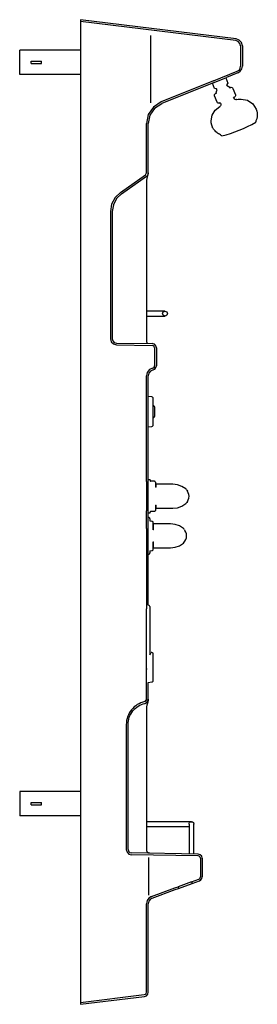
# Model space of a CAD drawing. Header units: millimetres. Extents: x 0.05 to 0.44, y 0 to 1.62.
import ezdxf

# ---------------------------------------------------------------- set-up
doc = ezdxf.new("R2010")
doc.units = ezdxf.units.MM
doc.layers.add('BLOCKS', color=3, linetype='Continuous')

msp = doc.modelspace()

# ---------------------------------------------------------------- linework, layer by layer
at = {"layer": 'BLOCKS'}
for p, q in [((0.1522, 1.57), (0.0522, 1.57)), ((0.0522, 1.53), (0.0522, 1.57)), ((0.071, 1.548), (0.071, 1.552)), ((0.071, 1.552), (0.088, 1.552)), ((0.071, 1.548), (0.088, 1.548)), ((0.088, 1.548), (0.088, 1.552)), ((0.1522, 1.53), (0.0522, 1.53)), ((0.0522, 0.35), (0.0522, 0.31)), ((0.1522, 0.35), (0.0522, 0.35)), ((0.071, 0.328), (0.071, 0.332)), ((0.071, 0.332), (0.088, 0.332)), ((0.071, 0.328), (0.088, 0.328)), ((0.088, 0.328), (0.088, 0.332)), ((0.1522, 0.31), (0.0522, 0.31))]:
    msp.add_line(p, q, dxfattribs=at)
at = {"layer": 'BLOCKS', "linetype": 'Continuous'}
for p, q in [((0.3714, 1.5198), (0.4102, 1.5355)), ((0.3725, 1.517), (0.3926, 1.5252)), ((0.3746, 1.4987), (0.376, 1.4993)), ((0.3275, 0.8462), (0.3282, 0.8446)), ((0.3282, 0.8273), (0.3275, 0.8258)), ((0.2667, 0.8088), (0.2667, 0.8098)), ((0.3235, 0.781), (0.3242, 0.7795)), ((0.3215, 0.7588), (0.3242, 0.7622)), ((0.2608, 0.7587), (0.2608, 0.651)), ((0.2665, 0.7461), (0.2665, 0.743)), ((0.2608, 0.5523), (0.2608, 0.651)), ((0.2608, 0.5019), (0.2608, 0.5523)), ((0.3138, 0.1907), (0.3361, 0.1988))]:
    msp.add_line(p, q, dxfattribs=at)
for points in [[(0.1522, 1.6202), (0.1522, 1.6172)], [(0.4083, 1.5887), (0.1522, 1.6202)], [(0.1522, 1.6172), (0.1522, 1.6083)], [(0.408, 1.5858), (0.1522, 1.6172)], [(0.1522, 1.6083), (0.1522, 0.0045)], [(0.2682, 1.4836), (0.2682, 1.5942)], [(0.4187, 1.577), (0.4173, 1.5825), (0.4136, 1.5867), (0.4083, 1.5887)], [(0.4187, 1.577), (0.4173, 1.5825), (0.4136, 1.5867), (0.4083, 1.5887)], [(0.4158, 1.577), (0.4147, 1.5811), (0.4119, 1.5843), (0.4079, 1.5858)], [(0.4158, 1.577), (0.4147, 1.5811), (0.4119, 1.5843), (0.4079, 1.5858)], [(0.4158, 1.577), (0.4158, 1.5437)], [(0.4187, 1.577), (0.4187, 1.5437)], [(0.4102, 1.5355), (0.4131, 1.5374), (0.4151, 1.5403), (0.4158, 1.5437)], [(0.4102, 1.5355), (0.4131, 1.5374), (0.4151, 1.5403), (0.4158, 1.5437)], [(0.4113, 1.5327), (0.4152, 1.5353), (0.4178, 1.5391), (0.4187, 1.5437)], [(0.4113, 1.5327), (0.4152, 1.5353), (0.4178, 1.5391), (0.4187, 1.5437)], [(0.3913, 1.5246), (0.3948, 1.5159), (0.3928, 1.513), (0.3936, 1.5112), (0.3953, 1.5106), (0.3969, 1.5096), (0.398, 1.5081), (0.3993, 1.5087)], [(0.4113, 1.5327), (0.3926, 1.5252)], [(0.3714, 1.5198), (0.2849, 1.4848)], [(0.3725, 1.517), (0.286, 1.4821)], [(0.3758, 1.5009), (0.3759, 1.5022), (0.3764, 1.5034), (0.3771, 1.5045), (0.3763, 1.5063), (0.3729, 1.5071), (0.3693, 1.5158)], [(0.3936, 1.5111), (0.3953, 1.5106), (0.3969, 1.5096), (0.398, 1.5081)], [(0.3993, 1.5087), (0.3997, 1.5088), (0.4001, 1.5089), (0.4004, 1.5089)], [(0.3993, 1.5087), (0.3997, 1.5088), (0.4001, 1.5089), (0.4004, 1.5089)], [(0.4004, 1.5089), (0.4016, 1.5087), (0.4025, 1.508), (0.4032, 1.5071)], [(0.4004, 1.5089), (0.4016, 1.5087), (0.4025, 1.508), (0.4032, 1.5071)], [(0.4032, 1.5071), (0.4074, 1.4965)], [(0.3728, 1.496), (0.373, 1.4971), (0.3737, 1.4981), (0.3746, 1.4987)], [(0.3728, 1.496), (0.373, 1.4971), (0.3737, 1.4981), (0.3746, 1.4987)], [(0.373, 1.4949), (0.3729, 1.4952), (0.3728, 1.4956), (0.3728, 1.496)], [(0.373, 1.4949), (0.3729, 1.4952), (0.3728, 1.4956), (0.3728, 1.496)], [(0.3772, 1.4843), (0.373, 1.4949)], [(0.3758, 1.5009), (0.3759, 1.5022), (0.3764, 1.5034), (0.3771, 1.5045)], [(0.376, 1.4993), (0.3759, 1.4998), (0.3758, 1.5003), (0.3758, 1.5009)], [(0.376, 1.4993), (0.3759, 1.4998), (0.3758, 1.5003), (0.3758, 1.5009)], [(0.405, 1.4908), (0.4042, 1.4926), (0.4061, 1.4933)], [(0.4083, 1.4885), (0.4069, 1.4888), (0.4058, 1.4896), (0.405, 1.4908)], [(0.4076, 1.4956), (0.4074, 1.4947), (0.4069, 1.4939), (0.4061, 1.4933)], [(0.4076, 1.4956), (0.4074, 1.4947), (0.4069, 1.4939), (0.4061, 1.4933)], [(0.4074, 1.4965), (0.4075, 1.4963), (0.4076, 1.4959), (0.4076, 1.4956)], [(0.4074, 1.4965), (0.4075, 1.4963), (0.4076, 1.4959), (0.4076, 1.4956)], [(0.2849, 1.4848), (0.2722, 1.4764), (0.2638, 1.464), (0.2608, 1.4491)], [(0.2849, 1.4848), (0.2722, 1.4764), (0.2638, 1.464), (0.2608, 1.4491)], [(0.286, 1.482), (0.2743, 1.4743), (0.2666, 1.4629), (0.2638, 1.4491)], [(0.286, 1.482), (0.2743, 1.4743), (0.2666, 1.4629), (0.2638, 1.4491)], [(0.3673, 1.4537), (0.369, 1.4632), (0.3739, 1.4714), (0.3814, 1.4774)], [(0.3673, 1.4537), (0.369, 1.4632), (0.3739, 1.4714), (0.3814, 1.4774)], [(0.3795, 1.4828), (0.3786, 1.483), (0.3778, 1.4835), (0.3772, 1.4843)], [(0.3795, 1.4828), (0.3786, 1.483), (0.3778, 1.4835), (0.3772, 1.4843)], [(0.3805, 1.483), (0.3802, 1.4829), (0.3798, 1.4828), (0.3795, 1.4828)], [(0.3805, 1.483), (0.3802, 1.4829), (0.3798, 1.4828), (0.3795, 1.4828)], [(0.3805, 1.483), (0.3823, 1.4837), (0.383, 1.4819)], [(0.3833, 1.4805), (0.3831, 1.4793), (0.3824, 1.4782), (0.3814, 1.4774)], [(0.383, 1.4819), (0.3832, 1.4815), (0.3833, 1.481), (0.3833, 1.4805)], [(0.4093, 1.4886), (0.409, 1.4886), (0.4086, 1.4885), (0.4083, 1.4885)], [(0.4093, 1.4886), (0.409, 1.4886), (0.4086, 1.4885), (0.4083, 1.4885)], [(0.4093, 1.4886), (0.4116, 1.4892), (0.4141, 1.4895), (0.4165, 1.4896)], [(0.4165, 1.4896), (0.427, 1.4875), (0.4358, 1.4816), (0.4416, 1.4727)], [(0.4165, 1.4896), (0.427, 1.4875), (0.4358, 1.4816), (0.4416, 1.4727)], [(0.4432, 1.4641), (0.443, 1.4607), (0.4422, 1.4573), (0.4406, 1.454)], [(0.4416, 1.4727), (0.4425, 1.4697), (0.443, 1.4669), (0.4432, 1.4641)], [(0.2608, 1.3681), (0.2608, 1.4491)], [(0.2638, 1.3681), (0.2638, 1.4491)], [(0.3693, 1.4435), (0.3682, 1.4467), (0.3675, 1.4502), (0.3673, 1.4537)], [(0.3693, 1.4435), (0.3682, 1.4467), (0.3675, 1.4502), (0.3673, 1.4537)], [(0.3699, 1.442), (0.3697, 1.4424), (0.3695, 1.4429), (0.3693, 1.4435)], [(0.3829, 1.4308), (0.3809, 1.4317), (0.3793, 1.4325), (0.3778, 1.4335), (0.3764, 1.4346), (0.375, 1.4358), (0.3737, 1.4372), (0.3725, 1.4387), (0.3714, 1.44), (0.3699, 1.442)], [(0.4407, 1.4531), (0.4407, 1.4527), (0.4406, 1.4523), (0.4404, 1.4518)], [(0.4407, 1.4531), (0.4407, 1.4527), (0.4406, 1.4523), (0.4404, 1.4518)], [(0.4404, 1.4518), (0.4406, 1.4514)], [(0.4406, 1.454), (0.4407, 1.4538), (0.4407, 1.4534), (0.4407, 1.4531)], [(0.4406, 1.454), (0.4407, 1.4538), (0.4407, 1.4534), (0.4407, 1.4531)], [(0.3846, 1.4293), (0.3839, 1.4296), (0.3833, 1.4301), (0.3829, 1.4308)], [(0.3846, 1.4293), (0.3839, 1.4296), (0.3833, 1.4301), (0.3829, 1.4308)], [(0.3848, 1.4288), (0.3846, 1.4293)], [(0.218, 1.3361), (0.2591, 1.3649)], [(0.2197, 1.3337), (0.2608, 1.3625)], [(0.2591, 1.3649), (0.26, 1.3658), (0.2606, 1.3669), (0.2608, 1.3681)], [(0.2591, 1.3649), (0.26, 1.3658), (0.2606, 1.3669), (0.2608, 1.3681)], [(0.2608, 1.3625), (0.2624, 1.364), (0.2634, 1.3659), (0.2638, 1.3681)], [(0.2608, 1.3625), (0.2624, 1.364), (0.2634, 1.3659), (0.2638, 1.3681)], [(0.2613, 1.3507), (0.2613, 1.3509), (0.2613, 1.3519), (0.2613, 1.353), (0.2614, 1.3541), (0.2615, 1.3551), (0.2616, 1.3562), (0.2617, 1.3572), (0.2619, 1.3582), (0.262, 1.3592), (0.2622, 1.3601), (0.2624, 1.361), (0.2626, 1.3618), (0.2627, 1.3624), (0.2629, 1.363), (0.2631, 1.3635), (0.2632, 1.3639), (0.2633, 1.3641)], [(0.2633, 1.3641), (0.2635, 1.3649), (0.2637, 1.3657), (0.2638, 1.3666)], [(0.2633, 1.3641), (0.2635, 1.3649), (0.2637, 1.3657), (0.2638, 1.3666)], [(0.2638, 1.3681), (0.2638, 1.3665)], [(0.2613, 1.0943), (0.2613, 1.3507)], [(0.218, 1.3361), (0.2092, 1.3276), (0.2035, 1.3167), (0.2016, 1.3046)], [(0.218, 1.3361), (0.2092, 1.3276), (0.2035, 1.3167), (0.2016, 1.3046)], [(0.2197, 1.3337), (0.2115, 1.3258), (0.2064, 1.3158), (0.2045, 1.3046)], [(0.2197, 1.3337), (0.2115, 1.3258), (0.2064, 1.3158), (0.2045, 1.3046)], [(0.2016, 1.3046), (0.2016, 1.095)], [(0.2045, 1.3046), (0.2045, 1.095)], [(0.2913, 1.1404), (0.2613, 1.1404)], [(0.2613, 1.1325), (0.2913, 1.1325)], [(0.2016, 1.095), (0.2029, 1.0901), (0.2064, 1.0866), (0.2113, 1.0852)], [(0.2016, 1.095), (0.2029, 1.0901), (0.2064, 1.0866), (0.2113, 1.0852)], [(0.2045, 1.095), (0.2055, 1.0916), (0.2079, 1.0891), (0.2113, 1.0881)], [(0.2045, 1.095), (0.2055, 1.0916), (0.2079, 1.0891), (0.2113, 1.0881)], [(0.2113, 1.0881), (0.2704, 1.0871)], [(0.2622, 1.0872), (0.2621, 1.0876), (0.2619, 1.0882), (0.2618, 1.0888), (0.2617, 1.0895), (0.2616, 1.0902), (0.2615, 1.0909), (0.2614, 1.0917), (0.2613, 1.0925), (0.2613, 1.0933), (0.2613, 1.0941), (0.2613, 1.0943)], [(0.2772, 1.0802), (0.2762, 1.0836), (0.2738, 1.0861), (0.2704, 1.0871)], [(0.2772, 1.0802), (0.2762, 1.0836), (0.2738, 1.0861), (0.2704, 1.0871)], [(0.2113, 1.0852), (0.2703, 1.0841)], [(0.2742, 1.0802), (0.2737, 1.0822), (0.2723, 1.0836), (0.2703, 1.0841)], [(0.2742, 1.0802), (0.2737, 1.0822), (0.2723, 1.0836), (0.2703, 1.0841)], [(0.2742, 1.0802), (0.2742, 1.0507)], [(0.2772, 1.0802), (0.2772, 1.0507)], [(0.271, 1.0468), (0.2657, 1.0444), (0.2621, 1.0399), (0.2608, 1.0342)], [(0.271, 1.0468), (0.2657, 1.0444), (0.2621, 1.0399), (0.2608, 1.0342)], [(0.2716, 1.0439), (0.2676, 1.042), (0.2648, 1.0386), (0.2638, 1.0342)], [(0.2716, 1.0439), (0.2676, 1.042), (0.2648, 1.0386), (0.2638, 1.0342)], [(0.271, 1.0468), (0.2727, 1.0475), (0.2738, 1.0489), (0.2742, 1.0507)], [(0.2716, 1.0439), (0.2745, 1.0452), (0.2764, 1.0476), (0.2772, 1.0507)], [(0.2608, 0.9132), (0.2608, 1.0342)], [(0.2638, 0.7401), (0.2638, 1.0342)], [(0.2699, 0.9994), (0.2638, 1.0003)], [(0.272, 0.997), (0.2718, 0.9981), (0.271, 0.999), (0.2699, 0.9994)], [(0.272, 0.997), (0.2718, 0.9981), (0.271, 0.999), (0.2699, 0.9994)], [(0.272, 0.9533), (0.272, 0.997)], [(0.2744, 0.9823), (0.2738, 0.9836), (0.273, 0.9849), (0.2721, 0.9861)], [(0.2744, 0.9823), (0.2738, 0.9836), (0.273, 0.9849), (0.2721, 0.9861)], [(0.2745, 0.9821), (0.2745, 0.9822), (0.2745, 0.9822), (0.2745, 0.9823)], [(0.2745, 0.9821), (0.2745, 0.9822), (0.2745, 0.9822), (0.2745, 0.9823)], [(0.2745, 0.9686), (0.2745, 0.9821)], [(0.2721, 0.9643), (0.273, 0.9654), (0.2738, 0.9667), (0.2745, 0.9681)], [(0.2721, 0.9643), (0.273, 0.9654), (0.2738, 0.9667), (0.2745, 0.9681)], [(0.2745, 0.9682), (0.2745, 0.9686)], [(0.2745, 0.9681), (0.2745, 0.9681), (0.2745, 0.9681), (0.2745, 0.9682)], [(0.2745, 0.9681), (0.2745, 0.9681), (0.2745, 0.9681), (0.2745, 0.9682)], [(0.2638, 0.95), (0.2699, 0.9509)], [(0.2699, 0.9509), (0.271, 0.9513), (0.2718, 0.9522), (0.272, 0.9533)], [(0.2699, 0.9509), (0.271, 0.9513), (0.2718, 0.9522), (0.272, 0.9533)], [(0.2608, 0.8602), (0.2608, 0.9132)], [(0.2608, 0.8602), (0.2608, 0.8118)], [(0.2667, 0.8631), (0.2638, 0.8631), (0.2638, 0.8704)], [(0.2667, 0.8631), (0.2667, 0.8622)], [(0.2667, 0.8622), (0.2669, 0.8614), (0.2674, 0.8609), (0.2682, 0.8607)], [(0.2667, 0.8621), (0.2669, 0.8614), (0.2674, 0.8609), (0.2682, 0.8607)], [(0.2741, 0.8607), (0.2682, 0.8607)], [(0.2756, 0.8592), (0.2754, 0.8599), (0.2749, 0.8605), (0.2741, 0.8607)], [(0.2756, 0.8592), (0.2754, 0.8599), (0.2749, 0.8605), (0.2741, 0.8607)], [(0.2756, 0.8592), (0.2756, 0.8574)], [(0.2756, 0.8574), (0.2756, 0.8507)], [(0.2766, 0.8507), (0.2756, 0.8507)], [(0.2865, 0.8557), (0.2766, 0.8557)], [(0.2766, 0.8507), (0.2766, 0.8557)], [(0.3041, 0.8557), (0.2865, 0.8557)], [(0.3255, 0.8481), (0.319, 0.8522), (0.3118, 0.8548), (0.3041, 0.8557)], [(0.3255, 0.8481), (0.319, 0.8522), (0.3118, 0.8548), (0.3041, 0.8557)], [(0.3275, 0.8462), (0.3268, 0.8468), (0.3262, 0.8475), (0.3255, 0.8481)], [(0.3275, 0.8462), (0.3268, 0.8468), (0.3262, 0.8475), (0.3255, 0.8481)], [(0.3309, 0.836), (0.3305, 0.839), (0.3296, 0.8419), (0.3282, 0.8446)], [(0.3309, 0.836), (0.3305, 0.839), (0.3296, 0.8419), (0.3282, 0.8446)], [(0.3282, 0.8273), (0.3296, 0.83), (0.3305, 0.833), (0.3309, 0.836)], [(0.3282, 0.8273), (0.3296, 0.83), (0.3305, 0.833), (0.3309, 0.836)], [(0.2608, 0.7829), (0.2608, 0.8118)], [(0.2682, 0.8113), (0.2674, 0.8111), (0.2669, 0.8106), (0.2667, 0.8098)], [(0.2682, 0.8113), (0.2674, 0.8111), (0.2669, 0.8106), (0.2667, 0.8098)], [(0.2682, 0.8113), (0.2741, 0.8113)], [(0.2741, 0.8113), (0.2749, 0.8115), (0.2754, 0.812), (0.2756, 0.8128)], [(0.2741, 0.8113), (0.2749, 0.8115), (0.2754, 0.812), (0.2756, 0.8128)], [(0.2756, 0.8213), (0.2766, 0.8213)], [(0.2756, 0.8213), (0.2756, 0.8128)], [(0.2766, 0.8162), (0.2766, 0.8213)], [(0.2766, 0.8162), (0.2865, 0.8162)], [(0.2865, 0.8162), (0.3041, 0.8162)], [(0.3041, 0.8162), (0.3118, 0.8171), (0.319, 0.8197), (0.3255, 0.8239)], [(0.3041, 0.8162), (0.3118, 0.8171), (0.319, 0.8197), (0.3255, 0.8239)], [(0.3255, 0.8239), (0.3262, 0.8245), (0.3268, 0.8251), (0.3275, 0.8258)], [(0.3255, 0.8239), (0.3262, 0.8245), (0.3268, 0.8251), (0.3275, 0.8258)], [(0.2638, 0.8088), (0.2667, 0.8088)], [(0.2638, 0.8016), (0.2638, 0.8088)], [(0.2665, 0.7987), (0.2661, 0.8001), (0.2651, 0.8011), (0.2638, 0.8016)], [(0.2665, 0.7987), (0.2661, 0.8001), (0.2651, 0.8011), (0.2638, 0.8016)], [(0.2665, 0.7987), (0.2665, 0.7956), (0.2699, 0.7951)], [(0.272, 0.7927), (0.2718, 0.7938), (0.271, 0.7947), (0.2699, 0.7951)], [(0.272, 0.7927), (0.2718, 0.7938), (0.271, 0.7947), (0.2699, 0.7951)], [(0.2608, 0.7829), (0.2608, 0.7587)], [(0.272, 0.7805), (0.272, 0.7927)], [(0.2726, 0.7805), (0.272, 0.7805)], [(0.2726, 0.7805), (0.2726, 0.7906)], [(0.2825, 0.7906), (0.2726, 0.7906)], [(0.3002, 0.7906), (0.2826, 0.7906)], [(0.3215, 0.7829), (0.3151, 0.7871), (0.3078, 0.7897), (0.3002, 0.7906)], [(0.3215, 0.7829), (0.3151, 0.7871), (0.3078, 0.7897), (0.3002, 0.7906)], [(0.3235, 0.781), (0.3229, 0.7817), (0.3222, 0.7824), (0.3216, 0.7829)], [(0.3235, 0.781), (0.3229, 0.7817), (0.3222, 0.7824), (0.3216, 0.7829)], [(0.3269, 0.7708), (0.3266, 0.7739), (0.3257, 0.7768), (0.3242, 0.7795)], [(0.3269, 0.7708), (0.3266, 0.7739), (0.3257, 0.7768), (0.3242, 0.7795)], [(0.3242, 0.7622), (0.3257, 0.7649), (0.3266, 0.7678), (0.3269, 0.7708)], [(0.3242, 0.7622), (0.3257, 0.7649), (0.3266, 0.7678), (0.3269, 0.7708)], [(0.2665, 0.7461), (0.2699, 0.7466)], [(0.2699, 0.7466), (0.271, 0.747), (0.2718, 0.7479), (0.272, 0.749)], [(0.2699, 0.7466), (0.271, 0.747), (0.2718, 0.7479), (0.272, 0.749)], [(0.272, 0.7612), (0.2726, 0.7612)], [(0.272, 0.749), (0.272, 0.7612)], [(0.2726, 0.7511), (0.2726, 0.7612)], [(0.2726, 0.7511), (0.2825, 0.7511)], [(0.2826, 0.7511), (0.3002, 0.7511)], [(0.3002, 0.7511), (0.3078, 0.752), (0.3151, 0.7546), (0.3215, 0.7588)], [(0.3002, 0.7511), (0.3078, 0.752), (0.3151, 0.7546), (0.3215, 0.7588)], [(0.2638, 0.7401), (0.2651, 0.7405), (0.2661, 0.7416), (0.2665, 0.743)], [(0.2638, 0.7401), (0.2651, 0.7405), (0.2661, 0.7416), (0.2665, 0.743)], [(0.2638, 0.6567), (0.2638, 0.7401)], [(0.2642, 0.6567), (0.2638, 0.6567)], [(0.2662, 0.6547), (0.2659, 0.6557), (0.2652, 0.6564), (0.2642, 0.6567)], [(0.2662, 0.6547), (0.2659, 0.6557), (0.2652, 0.6564), (0.2642, 0.6567)], [(0.2662, 0.6547), (0.2662, 0.5748), (0.2688, 0.5791)], [(0.2699, 0.579), (0.2688, 0.5791)], [(0.272, 0.5765), (0.2718, 0.5777), (0.271, 0.5785), (0.2699, 0.579)], [(0.272, 0.5765), (0.2718, 0.5777), (0.271, 0.5785), (0.2699, 0.579)], [(0.272, 0.5329), (0.272, 0.5765)], [(0.2608, 0.5523), (0.2608, 0.5509)], [(0.2638, 0.5295), (0.2699, 0.5304)], [(0.2638, 0.5019), (0.2638, 0.5295)], [(0.2699, 0.5304), (0.271, 0.5309), (0.2718, 0.5317), (0.272, 0.5329)], [(0.2699, 0.5304), (0.271, 0.5309), (0.2718, 0.5317), (0.272, 0.5329)], [(0.2608, 0.5019), (0.2604, 0.5002), (0.2593, 0.4988), (0.2577, 0.4981), (0.2546, 0.4972), (0.2515, 0.4961), (0.2486, 0.4947), (0.2457, 0.4931), (0.2431, 0.4913), (0.2405, 0.4893), (0.2382, 0.487), (0.2361, 0.4845), (0.2342, 0.4819), (0.2325, 0.4792), (0.231, 0.4763), (0.2298, 0.4732), (0.2289, 0.4701), (0.2282, 0.467), (0.2278, 0.4637), (0.2276, 0.4605), (0.2276, 0.2545)], [(0.2306, 0.2545), (0.2306, 0.4604), (0.2307, 0.4635), (0.2311, 0.4665), (0.2317, 0.4694), (0.2326, 0.4723), (0.2337, 0.475), (0.2351, 0.4777), (0.2366, 0.4803), (0.2384, 0.4827), (0.2404, 0.485), (0.2425, 0.487), (0.2448, 0.4889), (0.2473, 0.4906), (0.2499, 0.4921), (0.2526, 0.4934), (0.2555, 0.4944), (0.2584, 0.4952), (0.2611, 0.4965), (0.263, 0.4989), (0.2638, 0.5019)], [(0.2577, 0.4981), (0.2593, 0.4988), (0.2604, 0.5002), (0.2608, 0.5019)], [(0.2584, 0.4952), (0.2611, 0.4965), (0.263, 0.4989), (0.2638, 0.5019)], [(0.2584, 0.4952), (0.2584, 0.4952)], [(0.2613, 0.4846), (0.2613, 0.4849), (0.2613, 0.4859), (0.2613, 0.487), (0.2614, 0.488), (0.2615, 0.4889), (0.2616, 0.4899), (0.2617, 0.4908), (0.2618, 0.4917), (0.262, 0.4925), (0.2622, 0.4933), (0.2623, 0.494), (0.2625, 0.4946), (0.2627, 0.4952), (0.2629, 0.4957), (0.263, 0.4961), (0.2631, 0.4964), (0.2632, 0.4965)], [(0.2632, 0.4965), (0.2633, 0.4967), (0.2635, 0.4973), (0.2636, 0.4979), (0.2637, 0.4986), (0.2637, 0.499)], [(0.2638, 0.5019), (0.2638, 0.5012)], [(0.2638, 0.5012), (0.2638, 0.4991)], [(0.2613, 0.2536), (0.2613, 0.4846)], [(0.2646, 0.3005), (0.2613, 0.3005)], [(0.2613, 0.2926), (0.2646, 0.2926)], [(0.3348, 0.3005), (0.2646, 0.3005)], [(0.2646, 0.2926), (0.3309, 0.2926)], [(0.3309, 0.2965), (0.3309, 0.2973), (0.3312, 0.2981), (0.3317, 0.2989), (0.3322, 0.2995), (0.333, 0.3), (0.3338, 0.3004), (0.3348, 0.3005), (0.3358, 0.3004), (0.3367, 0.3), (0.3374, 0.2995), (0.338, 0.2989), (0.3384, 0.2983), (0.3386, 0.2976), (0.3387, 0.2971), (0.3388, 0.2965)], [(0.3309, 0.2965), (0.3309, 0.2867)], [(0.3388, 0.2867), (0.3388, 0.2965)], [(0.3309, 0.2867), (0.3309, 0.2475)], [(0.3388, 0.2473), (0.3388, 0.2867)], [(0.2276, 0.2545), (0.2288, 0.2504), (0.2317, 0.2473), (0.2359, 0.2461)], [(0.2276, 0.2545), (0.2288, 0.2504), (0.2317, 0.2473), (0.2359, 0.2461)], [(0.2306, 0.2545), (0.2313, 0.2518), (0.2333, 0.2499), (0.236, 0.2491)], [(0.2306, 0.2545), (0.2313, 0.2518), (0.2333, 0.2499), (0.236, 0.2491)], [(0.3458, 0.2472), (0.2359, 0.2491)], [(0.3457, 0.2442), (0.2359, 0.2461)], [(0.2661, 0.2486), (0.2657, 0.2486), (0.2652, 0.2487), (0.2647, 0.2488), (0.2642, 0.249), (0.2637, 0.2493), (0.2633, 0.2496), (0.2628, 0.25), (0.2624, 0.2504), (0.262, 0.2509), (0.2618, 0.2514), (0.2615, 0.2519), (0.2614, 0.2525), (0.2613, 0.253), (0.2613, 0.2534), (0.2613, 0.2536)], [(0.3496, 0.2403), (0.3491, 0.2423), (0.3477, 0.2437), (0.3457, 0.2442)], [(0.3496, 0.2403), (0.3491, 0.2423), (0.3477, 0.2437), (0.3457, 0.2442)], [(0.3526, 0.2403), (0.3517, 0.2437), (0.3492, 0.2462), (0.3458, 0.2472)], [(0.3526, 0.2403), (0.3517, 0.2437), (0.3492, 0.2462), (0.3458, 0.2472)], [(0.2646, 0.1796), (0.2646, 0.2417)], [(0.3496, 0.2403), (0.3496, 0.2096)], [(0.3526, 0.2403), (0.3526, 0.2096)], [(0.335, 0.2016), (0.3128, 0.1935)], [(0.335, 0.2016), (0.3351, 0.2016)], [(0.3351, 0.2016), (0.347, 0.2059)], [(0.3351, 0.2016), (0.3361, 0.1988)], [(0.3361, 0.1988), (0.348, 0.2031)], [(0.3361, 0.1988), (0.3361, 0.1988)], [(0.347, 0.2059), (0.3484, 0.2068), (0.3493, 0.2081), (0.3496, 0.2096)], [(0.347, 0.2059), (0.3484, 0.2068), (0.3493, 0.2081), (0.3496, 0.2096)], [(0.3481, 0.2031), (0.3504, 0.2046), (0.352, 0.2069), (0.3526, 0.2096)], [(0.3481, 0.2031), (0.3504, 0.2046), (0.352, 0.2069), (0.3526, 0.2096)], [(0.2692, 0.1776), (0.3073, 0.1914)], [(0.2702, 0.1748), (0.3083, 0.1887)], [(0.3073, 0.1914), (0.3128, 0.1935)], [(0.3083, 0.1887), (0.3138, 0.1907)], [(0.3128, 0.1935), (0.3138, 0.1907)], [(0.2692, 0.1776), (0.2648, 0.1749), (0.2619, 0.1707), (0.2608, 0.1655)], [(0.2692, 0.1776), (0.2648, 0.1749), (0.2619, 0.1707), (0.2608, 0.1655)], [(0.2608, 0.0198), (0.2608, 0.1655)], [(0.2702, 0.1748), (0.2668, 0.1727), (0.2646, 0.1695), (0.2638, 0.1655)], [(0.2702, 0.1748), (0.2668, 0.1727), (0.2646, 0.1695), (0.2638, 0.1655)], [(0.2638, 0.0198), (0.2638, 0.1655)], [(0.2692, 0.1776), (0.269, 0.1775)], [(0.2573, 0.0159), (0.2591, 0.0166), (0.2603, 0.018), (0.2608, 0.0198)], [(0.2573, 0.0159), (0.2591, 0.0166), (0.2603, 0.018), (0.2608, 0.0198)], [(0.2577, 0.013), (0.2608, 0.0141), (0.2629, 0.0166), (0.2638, 0.0198)], [(0.2577, 0.013), (0.2608, 0.0141), (0.2629, 0.0166), (0.2638, 0.0198)], [(0.1522, 0.003), (0.2573, 0.0159)], [(0.1522, 0), (0.2577, 0.0129)], [(0.1522, 0.0045), (0.1522, 0.003)], [(0.1522, 0.003), (0.1522, 0)]]:
    msp.add_lwpolyline(points, dxfattribs=at)
msp.add_circle((0.2913, 1.1365), 0.00395, dxfattribs=at)
msp.add_arc((0.335, 1.6323), 0.2094, 283.7357, 300.2657, dxfattribs=at)

doc.saveas('drawing.dxf')
